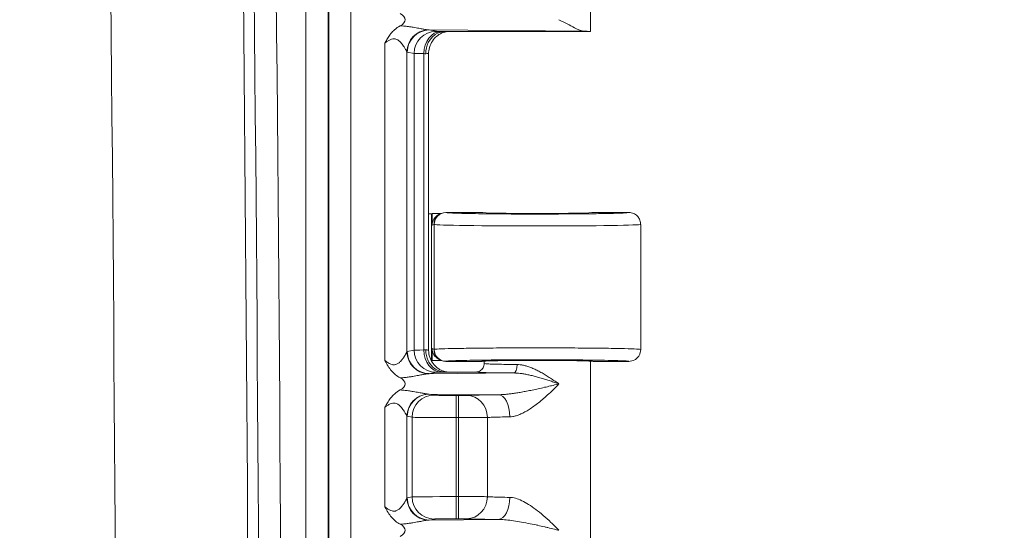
# Model space of a CAD drawing. Header units: inches. Extents: x 0 to 153, y 3 to 96.
# Tile 107 of 132: x 128.27 to 131.17, y 54.11 to 55.61. Entities that reach past the tile are written whole.
import ezdxf

# ---------------------------------------------------------------- set-up
doc = ezdxf.new("R2010")
doc.units = ezdxf.units.IN
doc.header["$LTSCALE"] = 4.5
doc.header["$MEASUREMENT"] = 0
for name, color, linetype, lineweight in [('Dimension (ANSI)', 7, 'Continuous', 9), ('Visible (ANSI)', 7, 'Continuous', 18), ('Visible Narrow (ANSI)', 7, 'Continuous', 5)]:
    doc.layers.add(name, color=color, linetype=linetype, lineweight=lineweight)
doc.styles.add('Note Text (ANSI)', font='arial.ttf')
doc.dimstyles.new('.XXX', dxfattribs={"dimscale": 4.5, "dimtxt": 0.095, "dimasz": 0.125, "dimexe": 0.1875, "dimexo": 0.063, "dimgap": 0.0625, "dimtad": 0, "dimtih": 1, "dimtoh": 1, "dimdec": 3, "dimrnd": 1e-08, "dimzin": 0, "dimdsep": 46, "dimtxsty": 'Note Text (ANSI)', "dimblk": 'Filled-1', "dimcen": 0.09, "dimdle": 0.45, "dimclrd": 256, "dimclre": 256, "dimclrt": 256, "dimadec": 0, "dimazin": 1, "dimtfac": 1.263158, "dimtofl": 0, "dimtmove": 0, "dimatfit": 3, "dimfxl": 1, "dimtolj": 1, "dimtzin": 4, "dimlwd": -1, "dimlwe": -1, "dimarcsym": 0})

# ---------------------------------------------------------------- blocks, each defined once
blk = doc.blocks.new('Filled-1')
at = {"color": 0}
for p, q in [((0, 0), (-1, 0.25)), ((-1, 0.25), (-1, -0.25)), ((-1, 0), (0, 0)), ((-1, -0.25), (0, 0))]:
    blk.add_line(p, q, dxfattribs=at)
at = {"color": 0, "flags": 128}
blk.add_lwpolyline([(-1, -0.25), (0, 0), (-1, 0.25), (-1, -0.25)], dxfattribs=at)
at = {"color": 0}
blk.add_solid([(-1, -0.25), (0, 0), (-1, 0.25), (-1, -0.25)], dxfattribs=at)
blk = doc.blocks.new('*D68')
at = {"layer": 'Defpoints', "color": 0, "transparency": 16777216}
for p in [(128.2716, 63.3379), (128.2716, 41.3129), (133.1091, 41.3129)]:
    blk.add_point(p, dxfattribs=at)
at = {"layer": 'Dimension (ANSI)', "transparency": 16777216}
for p, q in [((128.5551, 63.3379), (133.9529, 63.3379)), ((133.1091, 62.7754), (133.1091, 52.8251)), ((133.1091, 41.8754), (133.1091, 51.8257)), ((128.5551, 41.3129), (133.9529, 41.3129))]:
    blk.add_line(p, q, dxfattribs=at)
at = {"layer": 'Dimension (ANSI)', "transparency": 16777216, "xscale": 0.5625, "yscale": 0.5625, "zscale": 0.5625}
for p, rotation in [((133.1091, 63.3379), 90), ((133.1091, 41.3129), 270)]:
    blk.add_blockref('Filled-1', p, dxfattribs=dict(at, rotation=rotation))
at = {"layer": 'Dimension (ANSI)', "transparency": 16777216, "insert": (132.3842, 52.5438), "char_height": 0.4275, "attachment_point": 1, "style": 'Note Text (ANSI)'}
blk.add_mtext('\\A1;22.03', dxfattribs=at)

msp = doc.modelspace()

# ---------------------------------------------------------------- linework, layer by layer
at = {"layer": 'Visible (ANSI)'}
for p, q in [((129.9504, 55.5754), (129.9504, 56.1075)), ((129.417, 55.5899), (129.417, 55.5899)), ((129.4191, 55.5896), (129.4191, 55.5896)), ((129.4439, 55.5854), (129.4439, 55.5854)), ((129.9504, 55.5754), (129.5223, 55.5754)), ((129.4742, 54.6393), (129.4742, 55.5115)), ((129.4742, 55.0404), (129.4826, 55.0404)), ((129.4847, 55.0414), (129.4826, 55.0404)), ((129.4826, 54.6104), (129.4826, 55.0404)), ((129.4847, 55.0064), (129.4847, 55.0414)), ((129.4847, 55.0414), (129.5117, 55.0414)), ((129.5096, 55.0405), (129.5041, 55.0377)), ((129.5124, 55.0414), (129.5124, 55.0414)), ((129.5252, 55.0441), (129.6304, 55.0441)), ((129.9579, 55.0441), (130.0629, 55.0441)), ((130.0979, 55.0091), (130.0979, 54.6416)), ((129.4847, 54.6094), (129.4847, 54.6444)), ((129.5041, 54.6131), (129.5096, 54.6103)), ((129.417, 54.609), (129.417, 54.609)), ((129.4191, 54.6047), (129.4191, 54.6047)), ((129.481, 54.6104), (129.4826, 54.6104)), ((129.4847, 54.6094), (129.4826, 54.6104)), ((129.5117, 54.6094), (129.4847, 54.6094)), ((129.5125, 54.6094), (129.5124, 54.6094)), ((129.5252, 54.6066), (129.6304, 54.6066)), ((129.6379, 54.6004), (129.6379, 54.6075)), ((129.9504, 54.0754), (129.9504, 54.6075)), ((129.9579, 54.6066), (130.0629, 54.6066)), ((129.417, 54.5609), (129.417, 54.5609)), ((129.4439, 54.5654), (129.4439, 54.5654)), ((129.5223, 54.5754), (129.6129, 54.5754)), ((129.417, 54.5199), (129.417, 54.5199)), ((129.4191, 54.5196), (129.4191, 54.5196)), ((129.4439, 54.5154), (129.4439, 54.5154)), ((129.417, 54.179), (129.417, 54.179)), ((129.4191, 54.1747), (129.4191, 54.1747)), ((129.417, 54.1309), (129.417, 54.1309)), ((129.4439, 54.1354), (129.4439, 54.1354))]:
    msp.add_line(p, q, dxfattribs=at)
for centre, major_axis, ratio, start_param, end_param in [((129.3352, 55.6104), (0.0702, 0), 0.412637, 5.621879, 6.945485), ((129.7941, 55.5754), (0.1562, 0), 0.017455, 6.275185, 6.772124), ((129.5198, 55.0064), (-0.0313, -0.0157), 0.999239, 4.712389, 5.819964), ((129.5252, 55.0091), (0, 0.035), 0.999239, 0, 1.570796), ((129.5198, 55.0064), (-0.0313, -0.0157), 0.999239, 4.572588, 4.572729), ((129.7941, 55.0441), (0.1638, 0), 0.017455, 3.141593, 6.283185), ((129.5198, 54.6444), (-0.0313, 0.0157), 0.999239, 0.463221, 1.570796), ((129.5252, 54.6416), (0, -0.035), 0.999239, 4.712389, 6.283185), ((129.5198, 54.6444), (-0.0313, 0.0157), 0.999239, 1.710457, 1.711606), ((129.7941, 54.6066), (0.1638, 0), 0.017455, 0, 3.141593), ((129.3352, 54.5404), (0.0702, 0), 0.412637, 5.621879, 6.945485), ((129.3352, 54.1104), (0.0702, 0), 0.412637, 5.621879, 6.945485)]:
    msp.add_ellipse(centre, major_axis=major_axis, ratio=ratio, start_param=start_param, end_param=end_param, dxfattribs=at)
for points, knots in [([(129.8576, 55.6104), (129.8733, 55.6025), (129.8905, 55.5931), (129.9138, 55.5816), (129.9247, 55.5769), (129.9321, 55.5767)], [0.0000001, 0.0000001, 0.0000001, 0.0000001, 0.1445086, 0.1445086, 0.2629399, 0.2629399, 0.2629399, 0.2629399]), ([(129.3458, 55.5418), (129.3461, 55.5424), (129.3464, 55.543), (129.3467, 55.5435), (129.3488, 55.5475), (129.351, 55.5514), (129.3532, 55.5552), (129.3557, 55.5593), (129.3583, 55.5633), (129.3613, 55.5673), (129.3619, 55.5681), (129.3626, 55.569), (129.3633, 55.5698), (129.3663, 55.5736), (129.3697, 55.5773), (129.3735, 55.5807), (129.3785, 55.5852), (129.3842, 55.5892), (129.3906, 55.5926)], [0, 0, 0, 0, 0.0298744, 0.0298744, 0.0298744, 0.2316894, 0.2316894, 0.2316894, 0.4514821, 0.4514821, 0.4514821, 0.5, 0.5, 0.5, 0.7152339, 0.7152339, 0.7152339, 1, 1, 1, 1]), ([(129.4658, 55.5104), (129.4657, 55.5218), (129.4684, 55.5332), (129.4734, 55.543), (129.4783, 55.5527), (129.4854, 55.5609), (129.4939, 55.5666), (129.5025, 55.5723), (129.5126, 55.5754), (129.5223, 55.5754)], [0, 0, 0, 0, 0.3333333, 0.3333333, 0.3333333, 0.6666667, 0.6666667, 0.6666667, 0.9999971, 0.9999971, 0.9999971, 0.9999971]), ([(129.5279, 55.5754), (129.5269, 55.5752), (129.5257, 55.575), (129.523, 55.5744), (129.5216, 55.574), (129.5183, 55.573), (129.5163, 55.5723), (129.511, 55.5701), (129.5078, 55.5685), (129.4999, 55.5635), (129.4955, 55.5599), (129.487, 55.5508), (129.4832, 55.545), (129.4774, 55.5327), (129.4755, 55.5259), (129.4744, 55.5165), (129.4742, 55.514), (129.4742, 55.5115)], [0.1321664, 0.1321664, 0.1321664, 0.1321664, 0.1456204, 0.1456204, 0.1576999, 0.1576999, 0.1745215, 0.1745215, 0.2023357, 0.2023357, 0.2457092, 0.2457092, 0.2971239, 0.2971239, 0.3496632, 0.3496632, 0.3688285, 0.3688285, 0.3688285, 0.3688285]), ([(130.0629, 55.0441), (130.0654, 55.0441), (130.0679, 55.0439), (130.0726, 55.0428), (130.0749, 55.0421), (130.081, 55.0394), (130.0846, 55.0369), (130.0903, 55.0312), (130.0925, 55.0281), (130.0966, 55.02), (130.0974, 55.0156), (130.0978, 55.0114), (130.0979, 55.0102), (130.0979, 55.0091)], [-0.08332371, -0.08332371, -0.08332371, -0.08332371, -0.07190987, -0.07190987, -0.06103151, -0.06103151, -0.04145418, -0.04145418, -0.02414848, -0.02414848, 0, 0, 0.00766329, 0.00766329, 0.00766329, 0.00766329]), ([(130.0629, 54.6066), (130.069, 54.6066), (130.0751, 54.6083), (130.0804, 54.6113), (130.083, 54.6129), (130.0855, 54.6148), (130.0876, 54.6169), (130.0897, 54.619), (130.0917, 54.6215), (130.0932, 54.6241), (130.0962, 54.6294), (130.0979, 54.6355), (130.0979, 54.6416)], [0, 0, 0, 0, 0.333333, 0.333333, 0.333333, 0.49993, 0.49993, 0.49993, 0.666667, 0.666667, 0.666667, 1, 1, 1, 1]), ([(129.4658, 54.6404), (129.4657, 54.6291), (129.4684, 54.6178), (129.4733, 54.608), (129.4782, 54.5981), (129.4856, 54.5897), (129.4941, 54.5841), (129.5026, 54.5784), (129.5122, 54.5754), (129.5223, 54.5754)], [0, 0, 0, 0, 0.3333333, 0.3333333, 0.3333333, 0.6666667, 0.6666667, 0.6666667, 0.9999986, 0.9999986, 0.9999986, 0.9999986]), ([(129.4742, 54.6393), (129.4742, 54.6323), (129.4754, 54.6252), (129.4799, 54.612), (129.4832, 54.6057), (129.4914, 54.5947), (129.4965, 54.5898), (129.5049, 54.584), (129.5078, 54.5823), (129.5136, 54.5795), (129.5164, 54.5784), (129.5211, 54.5769), (129.5229, 54.5764), (129.5254, 54.5758), (129.5263, 54.5757), (129.5273, 54.5755), (129.5276, 54.5754), (129.5279, 54.5754)], [0, 0, 0, 0, 0.0535059, 0.0535059, 0.1061073, 0.1061073, 0.1586915, 0.1586915, 0.1843305, 0.1843305, 0.208002, 0.208002, 0.2241524, 0.2241524, 0.2327127, 0.2327127, 0.2367245, 0.2367245, 0.2367245, 0.2367245]), ([(129.3905, 54.5582), (129.381, 54.5633), (129.3725, 54.5701), (129.3652, 54.5787), (129.3579, 54.5872), (129.3518, 54.5975), (129.3458, 54.609)], [0, 0, 0, 0, 0.5, 0.5, 0.5, 1, 1, 1, 1]), ([(129.6129, 54.5754), (129.6172, 54.5754), (129.6216, 54.5766), (129.6254, 54.5787), (129.6292, 54.5809), (129.6324, 54.5842), (129.6345, 54.5879), (129.6367, 54.5917), (129.6379, 54.596), (129.6379, 54.6004)], [0.0000006, 0.0000006, 0.0000006, 0.0000006, 0.3333333, 0.3333333, 0.3333333, 0.6666667, 0.6666667, 0.6666667, 0.9994469, 0.9994469, 0.9994469, 0.9994469]), ([(129.3458, 54.4718), (129.3461, 54.4724), (129.3464, 54.473), (129.3467, 54.4735), (129.3488, 54.4775), (129.3509, 54.4813), (129.3532, 54.4852), (129.3557, 54.4893), (129.3583, 54.4933), (129.3613, 54.4973), (129.3619, 54.4981), (129.3626, 54.4989), (129.3632, 54.4997), (129.3663, 54.5035), (129.3697, 54.5072), (129.3735, 54.5107), (129.3785, 54.5152), (129.3842, 54.5192), (129.3906, 54.5226)], [0, 0, 0, 0, 0.0300737, 0.0300737, 0.0300737, 0.2329327, 0.2329327, 0.2329327, 0.4532198, 0.4532198, 0.4532198, 0.5, 0.5, 0.5, 0.7165719, 0.7165719, 0.7165719, 1, 1, 1, 1]), ([(129.3905, 54.1282), (129.381, 54.1333), (129.3725, 54.1401), (129.3652, 54.1487), (129.3579, 54.1572), (129.3518, 54.1675), (129.3458, 54.179)], [0, 0, 0, 0, 0.5, 0.5, 0.5, 1, 1, 1, 1])]:
    msp.add_open_spline(points, degree=3, knots=knots, dxfattribs=at)
msp.add_open_spline([(129.4742, 54.6393), (129.4742, 54.6393), (129.4742, 54.6393), (129.4742, 54.6393)], degree=3, dxfattribs=at)
at = {"layer": 'Visible Narrow (ANSI)'}
for p, q in [((129.1804, 42.3646), (129.1804, 62.2862)), ((129.2454, 42.3646), (129.2454, 62.2862)), ((129.1134, 62.2844), (129.1134, 42.3664)), ((129.1784, 62.2844), (129.1784, 42.3664)), ((129.9321, 55.5767), (129.4761, 55.5803)), ((129.4761, 55.5803), (129.4962, 55.5763)), ((129.3458, 55.5418), (129.3458, 54.609)), ((129.4106, 55.5158), (129.4106, 54.635)), ((129.4114, 55.5153), (129.4315, 55.5113)), ((129.4315, 55.5113), (129.4315, 54.6395)), ((129.4598, 55.5107), (129.4598, 54.6401)), ((129.5255, 55.044), (129.5252, 55.0441)), ((129.4902, 55.0091), (129.4847, 55.0064)), ((129.4906, 55.009), (129.4902, 55.0091)), ((129.4906, 55.009), (129.4906, 54.6418)), ((129.4847, 54.6444), (129.4902, 54.6416)), ((129.4902, 54.6416), (129.4906, 54.6418)), ((129.4114, 54.6355), (129.4315, 54.6395)), ((129.5252, 54.6066), (129.5255, 54.6068)), ((129.4761, 54.5705), (129.4962, 54.5745)), ((129.4761, 54.5705), (129.7251, 54.5725)), ((129.6792, 54.5087), (129.4761, 54.5103)), ((129.4761, 54.5103), (129.4904, 54.5075)), ((129.5551, 54.5064), (129.5626, 54.5064)), ((129.5551, 54.4414), (129.5551, 54.5064)), ((129.5626, 54.4414), (129.5626, 54.5064)), ((129.3458, 54.4718), (129.3458, 54.179)), ((129.4106, 54.4458), (129.4106, 54.205)), ((129.4114, 54.4453), (129.4256, 54.4425)), ((129.4256, 54.4425), (129.4256, 54.2083)), ((129.5551, 54.4414), (129.5626, 54.4414)), ((129.5551, 54.4414), (129.5551, 54.2094)), ((129.5626, 54.4414), (129.5626, 54.2094)), ((129.4114, 54.2055), (129.4256, 54.2083)), ((129.5551, 54.2094), (129.5626, 54.2094)), ((129.5551, 54.1444), (129.5551, 54.2094)), ((129.5626, 54.1444), (129.5626, 54.2094)), ((129.4761, 54.1405), (129.4904, 54.1433)), ((129.4761, 54.1405), (129.6792, 54.1421)), ((129.5551, 54.1444), (129.5626, 54.1444))]:
    msp.add_line(p, q, dxfattribs=at)
for radius in [319.9569, 320.3469, 320.3784, 320.4434]:
    msp.add_arc((-191.3998, 52.3254), radius, 358.624571, 1.375429, dxfattribs=at)
for centre, major_axis, ratio, start_param, end_param in [((129.4753, 55.5158), (0.0468, 0.0451), 0.992154, 0.841753, 2.370204), ((129.4761, 55.5153), (0.0127, 0.0637), 0.996044, 0.197689, 1.766964), ((129.4962, 55.5113), (0.0127, 0.0637), 0.996044, 0.197683, 1.766962), ((129.5104, 55.5107), (0.0014, 0.065), 0.777979, 0.027761, 1.587613), ((129.4774, 55.6335), (-0.0012, -0.0532), 0.908679, 6.219099, 6.281748), ((129.4115, 55.6404), (0, -0.1251), 0.08715, 6.193125, 6.265792), ((129.561, 55.5114), (-0.13, 0), 0.008725, 0.087251, 0.679208), ((129.4093, 55.5093), (0.065, 0), 0.034653, 0.516502, 0.67905), ((129.5255, 55.009), (0.0156, 0.0313), 0.999239, 0.46383, 2.034018), ((129.7941, 55.0091), (-0.3038, 0), 0.015443, 0.034907, 3.141582), ((129.5256, 54.6418), (0.0156, -0.0313), 0.999239, 4.249159, 5.818936), ((129.4753, 54.635), (-0.0468, 0.0451), 0.992154, 0.771406, 2.29985), ((129.4761, 54.6355), (0.0127, -0.0637), 0.996044, 4.516222, 6.085497), ((129.561, 54.6394), (-0.13, 0), 0.008726, 5.603966, 6.195927), ((129.4962, 54.6395), (0.0127, -0.0637), 0.996044, 4.516222, 6.085496), ((129.4092, 54.6415), (0.065, 0), 0.034699, 5.604167, 5.766675), ((129.5104, 54.6401), (0.0014, -0.065), 0.777979, 4.695572, 6.255426), ((129.7251, 54.5974), (-0.0002, -0.025), 0.380981, 0.018873, 1.573531), ((129.4753, 54.4458), (0.0468, 0.0451), 0.992154, 0.841753, 2.370204), ((129.4761, 54.4453), (0.0127, 0.0637), 0.996044, 0.197689, 1.766964), ((129.4904, 54.4425), (0.0127, 0.0637), 0.996044, 0.19769, 1.766964), ((129.4774, 54.5635), (-0.0012, -0.0532), 0.90868, 6.219099, 6.281748), ((129.5626, 54.5069), (0.025, 0), 0.017456, 4.712414, 5.936139), ((129.5861, 54.4417), (-0.0031, 0.0649), 0.940262, 4.66704, 6.23191), ((129.6792, 54.4437), (-0.0007, 0.065), 0.519437, 4.706878, 6.262761), ((129.4115, 54.5704), (0, -0.1251), 0.08715, 6.193125, 6.265792), ((129.5626, 54.4419), (0.09, 0), 0.004848, 4.712392, 5.93618), ((129.5551, 54.2082), (-0.13, 0), 0.008727, 4.712402, 6.195919), ((129.4904, 54.2083), (0.0127, -0.0637), 0.996044, 4.516222, 6.085496), ((129.5861, 54.2091), (-0.0031, -0.0649), 0.940262, 0.051282, 1.616122), ((129.6792, 54.2071), (-0.0007, -0.065), 0.519512, 0.020338, 1.576249), ((129.4753, 54.205), (-0.0468, 0.0451), 0.992154, 0.771406, 2.29985), ((129.4761, 54.2055), (0.0127, -0.0637), 0.996044, 4.516222, 6.085497)]:
    msp.add_ellipse(centre, major_axis=major_axis, ratio=ratio, start_param=start_param, end_param=end_param, dxfattribs=at)
for points, knots in [([(129.3906, 55.5926), (129.3956, 55.5923), (129.4003, 55.5919), (129.4049, 55.5914), (129.4094, 55.5909), (129.4137, 55.5904), (129.4176, 55.5898), (129.4216, 55.5893), (129.4252, 55.5887), (129.4285, 55.5881), (129.4318, 55.5876), (129.4348, 55.5871), (129.4376, 55.5866), (129.4404, 55.5861), (129.443, 55.5856), (129.4455, 55.5851), (129.4479, 55.5847), (129.4501, 55.5843), (129.4522, 55.5839), (129.4542, 55.5835), (129.4561, 55.5831), (129.4579, 55.5828), (129.4597, 55.5825), (129.4613, 55.5822), (129.4627, 55.582), (129.4642, 55.5817), (129.4656, 55.5815), (129.4668, 55.5813), (129.4681, 55.5811), (129.4692, 55.5809), (129.4702, 55.5808), (129.4713, 55.5807), (129.4722, 55.5806), (129.4731, 55.5805)], [0.0000007, 0.0000007, 0.0000007, 0.0000007, 0.0909091, 0.0909091, 0.0909091, 0.1818182, 0.1818182, 0.1818182, 0.2727273, 0.2727273, 0.2727273, 0.3636364, 0.3636364, 0.3636364, 0.4545455, 0.4545455, 0.4545455, 0.5454545, 0.5454545, 0.5454545, 0.6363636, 0.6363636, 0.6363636, 0.7272727, 0.7272727, 0.7272727, 0.8181818, 0.8181818, 0.8181818, 0.9090909, 0.9090909, 0.9090909, 1, 1, 1, 1]), ([(129.4962, 55.5763), (129.4968, 55.5762), (129.4982, 55.5761), (129.5003, 55.576), (129.5004, 55.576), (129.5006, 55.576), (129.5007, 55.576), (129.503, 55.5759), (129.5062, 55.5758), (129.5104, 55.5757)], [0, 0, 0, 0, 0.4747361, 0.4747361, 0.4747361, 0.5, 0.5, 0.5, 1, 1, 1, 1]), ([(129.3458, 55.5418), (129.3484, 55.5437), (129.3509, 55.5455), (129.3534, 55.5472), (129.3559, 55.5488), (129.3585, 55.5503), (129.361, 55.5515), (129.3635, 55.5526), (129.366, 55.5535), (129.3686, 55.5539), (129.3711, 55.5543), (129.3737, 55.5543), (129.3762, 55.5538), (129.3786, 55.5533), (129.3811, 55.5522), (129.3833, 55.5509), (129.3856, 55.5495), (129.3877, 55.5479), (129.3896, 55.5461), (129.3915, 55.5443), (129.3932, 55.5425), (129.3947, 55.5407), (129.3962, 55.5389), (129.3976, 55.5372), (129.3988, 55.5355), (129.4, 55.5339), (129.4011, 55.5323), (129.402, 55.5308), (129.403, 55.5294), (129.4038, 55.528), (129.4046, 55.5267), (129.4054, 55.5255), (129.406, 55.5243), (129.4066, 55.5233), (129.4072, 55.5222), (129.4077, 55.5213), (129.4082, 55.5205), (129.4086, 55.5197), (129.409, 55.519), (129.4093, 55.5183), (129.4096, 55.5177), (129.4099, 55.5172), (129.4101, 55.5168), (129.4103, 55.5164), (129.4105, 55.516), (129.4106, 55.5158)], [0, 0, 0, 0, 0.0666667, 0.0666667, 0.0666667, 0.1333333, 0.1333333, 0.1333333, 0.2, 0.2, 0.2, 0.2666667, 0.2666667, 0.2666667, 0.3333333, 0.3333333, 0.3333333, 0.4, 0.4, 0.4, 0.4666667, 0.4666667, 0.4666667, 0.5333333, 0.5333333, 0.5333333, 0.6, 0.6, 0.6, 0.6666667, 0.6666667, 0.6666667, 0.7333333, 0.7333333, 0.7333333, 0.8, 0.8, 0.8, 0.8666667, 0.8666667, 0.8666667, 0.9333333, 0.9333333, 0.9333333, 1, 1, 1, 1]), ([(129.4658, 55.5104), (129.4686, 55.5106), (129.4728, 55.5109), (129.4742, 55.5113), (129.4742, 55.5115)], [0, 0, 0, 0, 0.5, 0.9673103, 0.9673103, 0.9673103, 0.9673103]), ([(130.0629, 55.0441), (130.0629, 55.0438), (130.0609, 55.0435), (130.0568, 55.0431), (130.0553, 55.043), (130.0535, 55.0429), (130.0515, 55.0428), (130.045, 55.0424), (130.0359, 55.042), (130.0243, 55.0417), (130.0222, 55.0416), (130.0201, 55.0416), (130.0179, 55.0415), (130.0038, 55.0412), (129.9866, 55.0408), (129.967, 55.0405), (129.9664, 55.0405), (129.9657, 55.0405), (129.9651, 55.0405), (129.9447, 55.0402), (129.9219, 55.04), (129.8975, 55.0398), (129.8954, 55.0398), (129.8932, 55.0398), (129.8911, 55.0398), (129.8686, 55.0396), (129.845, 55.0395), (129.8211, 55.0395), (129.8156, 55.0395), (129.8102, 55.0394), (129.8047, 55.0394), (129.7838, 55.0394), (129.7628, 55.0395), (129.7423, 55.0395), (129.7339, 55.0396), (129.7255, 55.0396), (129.7173, 55.0396), (129.7002, 55.0397), (129.6836, 55.0398), (129.6678, 55.04), (129.6574, 55.0401), (129.6474, 55.0402), (129.6379, 55.0403), (129.626, 55.0405), (129.6149, 55.0406), (129.6047, 55.0408), (129.5943, 55.041), (129.5849, 55.0412), (129.5766, 55.0414), (129.5703, 55.0415), (129.5645, 55.0417), (129.5595, 55.0418), (129.5515, 55.0421), (129.5452, 55.0423), (129.5403, 55.0426), (129.538, 55.0427), (129.536, 55.0428), (129.5342, 55.0429), (129.5299, 55.0432), (129.5274, 55.0435), (129.5262, 55.0438), (129.5259, 55.0438), (129.5257, 55.0439), (129.5255, 55.044)], [0, 0, 0, 0, 0.0661777, 0.0661777, 0.0661777, 0.0909091, 0.0909091, 0.0909091, 0.1681587, 0.1681587, 0.1681587, 0.1818182, 0.1818182, 0.1818182, 0.269862, 0.269862, 0.269862, 0.2727273, 0.2727273, 0.2727273, 0.3636364, 0.3636364, 0.3636364, 0.3715853, 0.3715853, 0.3715853, 0.4545455, 0.4545455, 0.4545455, 0.4733454, 0.4733454, 0.4733454, 0.5454545, 0.5454545, 0.5454545, 0.5749069, 0.5749069, 0.5749069, 0.6363636, 0.6363636, 0.6363636, 0.6767631, 0.6767631, 0.6767631, 0.7272727, 0.7272727, 0.7272727, 0.778755, 0.778755, 0.778755, 0.8181818, 0.8181818, 0.8181818, 0.88, 0.88, 0.88, 0.9090909, 0.9090909, 0.9090909, 0.98157, 0.98157, 0.98157, 1, 1, 1, 1]), ([(129.3458, 54.609), (129.3463, 54.6086), (129.3468, 54.6082), (129.3473, 54.6079), (129.3506, 54.6055), (129.3536, 54.6033), (129.3567, 54.6015), (129.3576, 54.601), (129.3585, 54.6005), (129.3594, 54.6001), (129.3621, 54.5987), (129.3647, 54.5977), (129.3672, 54.5972), (129.3684, 54.5969), (129.3696, 54.5967), (129.3708, 54.5966), (129.3728, 54.5965), (129.3746, 54.5966), (129.3764, 54.597), (129.3777, 54.5973), (129.3789, 54.5977), (129.3801, 54.5982), (129.3814, 54.5988), (129.3826, 54.5995), (129.3838, 54.6002), (129.3851, 54.601), (129.3863, 54.6019), (129.3874, 54.6028), (129.3882, 54.6034), (129.389, 54.6041), (129.3897, 54.6048), (129.391, 54.606), (129.3921, 54.6071), (129.3932, 54.6083), (129.3937, 54.6088), (129.3941, 54.6094), (129.3946, 54.6099), (129.3957, 54.6112), (129.3968, 54.6126), (129.3978, 54.6139), (129.398, 54.6142), (129.3982, 54.6145), (129.3985, 54.6148), (129.3996, 54.6163), (129.4005, 54.6177), (129.4014, 54.619), (129.4015, 54.6192), (129.4016, 54.6193), (129.4017, 54.6194), (129.4026, 54.6209), (129.4035, 54.6222), (129.4043, 54.6235), (129.405, 54.6248), (129.4057, 54.6259), (129.4064, 54.627), (129.4064, 54.6272), (129.4065, 54.6273), (129.4066, 54.6274), (129.4071, 54.6284), (129.4076, 54.6292), (129.408, 54.63), (129.4081, 54.6302), (129.4082, 54.6304), (129.4083, 54.6306), (129.4087, 54.6312), (129.4089, 54.6318), (129.4092, 54.6323), (129.4093, 54.6325), (129.4094, 54.6327), (129.4095, 54.6329), (129.4097, 54.6333), (129.4099, 54.6336), (129.4101, 54.6339), (129.4102, 54.6341), (129.4103, 54.6343), (129.4103, 54.6345), (129.4104, 54.6347), (129.4105, 54.6348), (129.4106, 54.635)], [0, 0, 0, 0, 0.009557, 0.009557, 0.009557, 0.0714286, 0.0714286, 0.0714286, 0.0895597, 0.0895597, 0.0895597, 0.1428571, 0.1428571, 0.1428571, 0.1687848, 0.1687848, 0.1687848, 0.2142857, 0.2142857, 0.2142857, 0.2482034, 0.2482034, 0.2482034, 0.2857143, 0.2857143, 0.2857143, 0.3274285, 0.3274285, 0.3274285, 0.3571429, 0.3571429, 0.3571429, 0.4066429, 0.4066429, 0.4066429, 0.4285714, 0.4285714, 0.4285714, 0.4859161, 0.4859161, 0.4859161, 0.5, 0.5, 0.5, 0.5651615, 0.5651615, 0.5651615, 0.5714286, 0.5714286, 0.5714286, 0.6428571, 0.6428571, 0.6428571, 0.7142857, 0.7142857, 0.7142857, 0.72364, 0.72364, 0.72364, 0.7857143, 0.7857143, 0.7857143, 0.8029065, 0.8029065, 0.8029065, 0.8571429, 0.8571429, 0.8571429, 0.8821476, 0.8821476, 0.8821476, 0.9285714, 0.9285714, 0.9285714, 0.9614561, 0.9614561, 0.9614561, 1, 1, 1, 1]), ([(129.4106, 54.635), (129.4107, 54.6351), (129.411, 54.6353), (129.4112, 54.6354), (129.4114, 54.6355)], [0.0000001, 0.0000001, 0.0000001, 0.0000001, 0.5, 1, 1, 1, 1]), ([(129.4658, 54.6404), (129.4686, 54.6402), (129.4728, 54.6399), (129.4742, 54.6395), (129.4742, 54.6393)], [0, 0, 0, 0, 0.5, 0.9670537, 0.9670537, 0.9670537, 0.9670537]), ([(129.5255, 54.6068), (129.5259, 54.607), (129.527, 54.6072), (129.5288, 54.6074), (129.5311, 54.6076), (129.5343, 54.6079), (129.5387, 54.6081), (129.543, 54.6083), (129.5484, 54.6086), (129.5547, 54.6088), (129.5599, 54.609), (129.5658, 54.6091), (129.5722, 54.6093), (129.5815, 54.6095), (129.5919, 54.6098), (129.6035, 54.61), (129.6098, 54.6101), (129.6164, 54.6102), (129.6234, 54.6103), (129.6379, 54.6105), (129.6537, 54.6107), (129.6704, 54.6108), (129.6762, 54.6109), (129.6821, 54.6109), (129.688, 54.611), (129.7076, 54.6111), (129.7282, 54.6112), (129.7492, 54.6113), (129.7531, 54.6113), (129.7571, 54.6113), (129.7611, 54.6113), (129.7847, 54.6114), (129.8087, 54.6114), (129.8322, 54.6113), (129.8338, 54.6113), (129.8353, 54.6113), (129.8368, 54.6113), (129.8618, 54.6112), (129.8863, 54.6111), (129.9092, 54.6109), (129.91, 54.6109), (129.9108, 54.6109), (129.9116, 54.6109), (129.9336, 54.6107), (129.9541, 54.6104), (129.9723, 54.6102), (129.9749, 54.6101), (129.9774, 54.6101), (129.9798, 54.61), (129.9957, 54.6098), (130.0097, 54.6095), (130.0214, 54.6092), (130.0245, 54.6091), (130.0275, 54.609), (130.0303, 54.6089), (130.0396, 54.6086), (130.047, 54.6083), (130.0524, 54.6079), (130.0547, 54.6078), (130.0566, 54.6077), (130.0582, 54.6075), (130.0613, 54.6072), (130.0629, 54.6069), (130.0629, 54.6066)], [0, 0, 0, 0, 0.0404823, 0.0404823, 0.0404823, 0.0909091, 0.0909091, 0.0909091, 0.1408952, 0.1408952, 0.1408952, 0.1818182, 0.1818182, 0.1818182, 0.2405294, 0.2405294, 0.2405294, 0.2727273, 0.2727273, 0.2727273, 0.3402922, 0.3402922, 0.3402922, 0.3636364, 0.3636364, 0.3636364, 0.4400719, 0.4400719, 0.4400719, 0.4545455, 0.4545455, 0.4545455, 0.5398613, 0.5398613, 0.5398613, 0.5454545, 0.5454545, 0.5454545, 0.6363636, 0.6363636, 0.6363636, 0.6396598, 0.6396598, 0.6396598, 0.7272727, 0.7272727, 0.7272727, 0.739467, 0.739467, 0.739467, 0.8181818, 0.8181818, 0.8181818, 0.8392196, 0.8392196, 0.8392196, 0.9090909, 0.9090909, 0.9090909, 0.9393164, 0.9393164, 0.9393164, 1, 1, 1, 1]), ([(129.6379, 54.6004), (129.6379, 54.6001), (129.6393, 54.5999), (129.6422, 54.5996), (129.6451, 54.5994), (129.6495, 54.5992), (129.6551, 54.5989), (129.6607, 54.5987), (129.6675, 54.5985), (129.6755, 54.5983), (129.6835, 54.5981), (129.6925, 54.598), (129.7025, 54.5978), (129.7124, 54.5977), (129.7232, 54.5975), (129.7346, 54.5974)], [0, 0, 0, 0, 0.2, 0.2, 0.2, 0.4, 0.4, 0.4, 0.6, 0.6, 0.6, 0.8, 0.8, 0.8, 1, 1, 1, 1]), ([(129.7346, 54.5974), (129.7374, 54.5974), (129.7404, 54.5972), (129.7435, 54.5968), (129.7466, 54.5965), (129.7497, 54.5959), (129.7531, 54.5952), (129.7564, 54.5944), (129.7598, 54.5935), (129.7634, 54.5924), (129.767, 54.5913), (129.7707, 54.59), (129.7746, 54.5885), (129.7784, 54.587), (129.7824, 54.5853), (129.7864, 54.5835), (129.7904, 54.5817), (129.7944, 54.5797), (129.7985, 54.5775), (129.8026, 54.5754), (129.8068, 54.5731), (129.8109, 54.5708), (129.815, 54.5684), (129.8191, 54.566), (129.8232, 54.5635), (129.8272, 54.561), (129.8313, 54.5584), (129.8352, 54.5558), (129.8391, 54.5532), (129.843, 54.5506), (129.8467, 54.548), (129.8505, 54.5455), (129.8541, 54.5429), (129.8576, 54.5404)], [0.0000002, 0.0000002, 0.0000002, 0.0000002, 0.0909091, 0.0909091, 0.0909091, 0.1818182, 0.1818182, 0.1818182, 0.2727273, 0.2727273, 0.2727273, 0.3636364, 0.3636364, 0.3636364, 0.4545455, 0.4545455, 0.4545455, 0.5454545, 0.5454545, 0.5454545, 0.6363636, 0.6363636, 0.6363636, 0.7272727, 0.7272727, 0.7272727, 0.8181818, 0.8181818, 0.8181818, 0.9090909, 0.9090909, 0.9090909, 1, 1, 1, 1]), ([(129.3905, 54.5582), (129.3957, 54.5585), (129.4054, 54.5593), (129.4174, 54.5609), (129.4278, 54.5625), (129.4367, 54.564), (129.4445, 54.5655), (129.4512, 54.5667), (129.4571, 54.5678), (129.4622, 54.5687), (129.4665, 54.5695), (129.4702, 54.57), (129.4722, 54.5702), (129.4731, 54.5703)], [0, 0, 0, 0, 0.0909091, 0.1818182, 0.2727273, 0.3636364, 0.4545455, 0.5454545, 0.6363636, 0.7272727, 0.8181818, 0.9090909, 0.999999, 0.999999, 0.999999, 0.999999]), ([(129.4962, 54.5745), (129.4964, 54.5745), (129.4967, 54.5746), (129.4972, 54.5746), (129.4977, 54.5747), (129.4983, 54.5747), (129.499, 54.5747), (129.4997, 54.5748), (129.5006, 54.5748), (129.5017, 54.5749), (129.5028, 54.5749), (129.504, 54.5749), (129.5055, 54.575), (129.5069, 54.575), (129.5085, 54.5751), (129.5104, 54.5751)], [0, 0, 0, 0, 0.2, 0.2, 0.2, 0.4, 0.4, 0.4, 0.6, 0.6, 0.6, 0.8, 0.8, 0.8, 1, 1, 1, 1]), ([(129.6129, 54.5754), (129.6128, 54.5751), (129.6161, 54.5746), (129.6311, 54.5739), (129.655, 54.5733), (129.6866, 54.5728), (129.7115, 54.5725), (129.7251, 54.5725)], [0, 0, 0, 0, 0.2, 0.4, 0.6, 0.8, 1, 1, 1, 1]), ([(129.7251, 54.5725), (129.7279, 54.5724), (129.7309, 54.5723), (129.734, 54.5721), (129.7371, 54.5719), (129.7403, 54.5716), (129.7437, 54.5712), (129.7471, 54.5708), (129.7506, 54.5703), (129.7544, 54.5697), (129.7581, 54.5691), (129.762, 54.5683), (129.766, 54.5675), (129.77, 54.5667), (129.7742, 54.5658), (129.7785, 54.5647), (129.7827, 54.5637), (129.7871, 54.5626), (129.7915, 54.5614), (129.796, 54.5602), (129.8005, 54.5589), (129.805, 54.5576), (129.8095, 54.5563), (129.814, 54.5549), (129.8185, 54.5535), (129.8231, 54.5521), (129.8276, 54.5506), (129.832, 54.5491), (129.8364, 54.5477), (129.8408, 54.5462), (129.8451, 54.5447), (129.8493, 54.5433), (129.8535, 54.5418), (129.8576, 54.5404)], [0, 0, 0, 0, 0.0909091, 0.0909091, 0.0909091, 0.1818182, 0.1818182, 0.1818182, 0.2727273, 0.2727273, 0.2727273, 0.3636364, 0.3636364, 0.3636364, 0.4545455, 0.4545455, 0.4545455, 0.5454545, 0.5454545, 0.5454545, 0.6363636, 0.6363636, 0.6363636, 0.7272727, 0.7272727, 0.7272727, 0.8181818, 0.8181818, 0.8181818, 0.9090909, 0.9090909, 0.9090909, 1, 1, 1, 1]), ([(129.6792, 54.5087), (129.6818, 54.5087), (129.6847, 54.5088), (129.6878, 54.5089), (129.6908, 54.509), (129.6941, 54.5092), (129.6975, 54.5095), (129.701, 54.5098), (129.7046, 54.5101), (129.7084, 54.5105), (129.7122, 54.511), (129.7162, 54.5115), (129.7204, 54.512), (129.7245, 54.5126), (129.7288, 54.5132), (129.7333, 54.5139), (129.7378, 54.5146), (129.7425, 54.5154), (129.7474, 54.5163), (129.7523, 54.5172), (129.7573, 54.5181), (129.7626, 54.5191), (129.7679, 54.5201), (129.7733, 54.5212), (129.779, 54.5224), (129.7846, 54.5235), (129.7905, 54.5248), (129.7965, 54.5261), (129.8026, 54.5274), (129.8089, 54.5289), (129.8154, 54.5304), (129.821, 54.5316), (129.8267, 54.533), (129.8326, 54.5344), (129.8336, 54.5346), (129.8347, 54.5349), (129.8357, 54.5351), (129.8416, 54.5365), (129.8477, 54.538), (129.854, 54.5395), (129.8552, 54.5398), (129.8564, 54.5401), (129.8576, 54.5404)], [0, 0, 0, 0, 0.0833333, 0.0833333, 0.0833333, 0.1666667, 0.1666667, 0.1666667, 0.25, 0.25, 0.25, 0.3333333, 0.3333333, 0.3333333, 0.4166667, 0.4166667, 0.4166667, 0.5, 0.5, 0.5, 0.5833333, 0.5833333, 0.5833333, 0.6666667, 0.6666667, 0.6666667, 0.75, 0.75, 0.75, 0.8333333, 0.8333333, 0.8333333, 0.9042879, 0.9042879, 0.9042879, 0.9166667, 0.9166667, 0.9166667, 0.9867894, 0.9867894, 0.9867894, 1, 1, 1, 1]), ([(129.713, 54.4437), (129.7158, 54.4437), (129.7187, 54.444), (129.7219, 54.4445), (129.7251, 54.4451), (129.7284, 54.4459), (129.7319, 54.4469), (129.7354, 54.448), (129.739, 54.4493), (129.7428, 54.4509), (129.7465, 54.4524), (129.7504, 54.4543), (129.7544, 54.4564), (129.7585, 54.4585), (129.7626, 54.4608), (129.7669, 54.4635), (129.7711, 54.4661), (129.7755, 54.469), (129.7801, 54.4722), (129.7846, 54.4753), (129.7893, 54.4788), (129.7941, 54.4825), (129.7988, 54.4862), (129.8037, 54.4901), (129.8088, 54.4944), (129.8138, 54.4986), (129.8189, 54.5031), (129.8242, 54.508), (129.8295, 54.5128), (129.8349, 54.5179), (129.8405, 54.5233), (129.8461, 54.5287), (129.8518, 54.5344), (129.8576, 54.5404)], [0.0000001, 0.0000001, 0.0000001, 0.0000001, 0.0909091, 0.0909091, 0.0909091, 0.1818182, 0.1818182, 0.1818182, 0.2727273, 0.2727273, 0.2727273, 0.3636364, 0.3636364, 0.3636364, 0.4545455, 0.4545455, 0.4545455, 0.5454545, 0.5454545, 0.5454545, 0.6363636, 0.6363636, 0.6363636, 0.7272727, 0.7272727, 0.7272727, 0.8181818, 0.8181818, 0.8181818, 0.9090909, 0.9090909, 0.9090909, 1, 1, 1, 1]), ([(129.3906, 54.5226), (129.3956, 54.5223), (129.4003, 54.5219), (129.4049, 54.5214), (129.4094, 54.5209), (129.4137, 54.5204), (129.4176, 54.5198), (129.4216, 54.5193), (129.4252, 54.5187), (129.4285, 54.5181), (129.4318, 54.5176), (129.4348, 54.5171), (129.4376, 54.5166), (129.4404, 54.5161), (129.443, 54.5156), (129.4455, 54.5151), (129.4479, 54.5147), (129.4501, 54.5143), (129.4522, 54.5139), (129.4542, 54.5135), (129.4561, 54.5131), (129.4579, 54.5128), (129.4597, 54.5125), (129.4613, 54.5122), (129.4627, 54.512), (129.4642, 54.5117), (129.4656, 54.5115), (129.4668, 54.5113), (129.4681, 54.5111), (129.4692, 54.5109), (129.4702, 54.5108), (129.4713, 54.5107), (129.4722, 54.5106), (129.4731, 54.5105)], [0.0000007, 0.0000007, 0.0000007, 0.0000007, 0.0909091, 0.0909091, 0.0909091, 0.1818182, 0.1818182, 0.1818182, 0.2727273, 0.2727273, 0.2727273, 0.3636364, 0.3636364, 0.3636364, 0.4545455, 0.4545455, 0.4545455, 0.5454545, 0.5454545, 0.5454545, 0.6363636, 0.6363636, 0.6363636, 0.7272727, 0.7272727, 0.7272727, 0.8181818, 0.8181818, 0.8181818, 0.9090909, 0.9090909, 0.9090909, 1, 1, 1, 1]), ([(129.4904, 54.5075), (129.4909, 54.5073), (129.4925, 54.5072), (129.4949, 54.5071), (129.4954, 54.5071), (129.496, 54.5071), (129.4967, 54.5071), (129.4988, 54.507), (129.5015, 54.5069), (129.5046, 54.5068), (129.5065, 54.5068), (129.5084, 54.5068), (129.5105, 54.5067), (129.5131, 54.5067), (129.5158, 54.5066), (129.5188, 54.5066), (129.5224, 54.5066), (129.5262, 54.5065), (129.5301, 54.5065), (129.5321, 54.5065), (129.5341, 54.5065), (129.5361, 54.5065), (129.5415, 54.5064), (129.5471, 54.5064), (129.553, 54.5064), (129.5537, 54.5064), (129.5544, 54.5064), (129.5551, 54.5064)], [0, 0, 0, 0, 0.2, 0.2, 0.2, 0.2457899, 0.2457899, 0.2457899, 0.4, 0.4, 0.4, 0.4896621, 0.4896621, 0.4896621, 0.6, 0.6, 0.6, 0.7336681, 0.7336681, 0.7336681, 0.8, 0.8, 0.8, 0.9782267, 0.9782267, 0.9782267, 1, 1, 1, 1]), ([(129.5861, 54.5067), (129.5918, 54.507), (129.6066, 54.5075), (129.6385, 54.5082), (129.6647, 54.5085), (129.6792, 54.5087)], [0, 0, 0, 0, 0.3333333, 0.6666667, 0.9999995, 0.9999995, 0.9999995, 0.9999995]), ([(129.3458, 54.4718), (129.3484, 54.4737), (129.3509, 54.4755), (129.3534, 54.4772), (129.3559, 54.4788), (129.3585, 54.4803), (129.361, 54.4815), (129.3635, 54.4826), (129.366, 54.4835), (129.3686, 54.4839), (129.3711, 54.4843), (129.3737, 54.4843), (129.3762, 54.4838), (129.3786, 54.4833), (129.3811, 54.4822), (129.3833, 54.4809), (129.3856, 54.4795), (129.3877, 54.4779), (129.3896, 54.4761), (129.3915, 54.4743), (129.3932, 54.4725), (129.3947, 54.4707), (129.3962, 54.4689), (129.3976, 54.4672), (129.3988, 54.4655), (129.4, 54.4639), (129.4011, 54.4623), (129.402, 54.4608), (129.403, 54.4594), (129.4038, 54.458), (129.4046, 54.4567), (129.4054, 54.4555), (129.406, 54.4543), (129.4066, 54.4533), (129.4072, 54.4522), (129.4077, 54.4513), (129.4082, 54.4505), (129.4086, 54.4497), (129.409, 54.449), (129.4093, 54.4483), (129.4096, 54.4477), (129.4099, 54.4472), (129.4101, 54.4468), (129.4103, 54.4464), (129.4105, 54.446), (129.4106, 54.4458)], [0, 0, 0, 0, 0.0666667, 0.0666667, 0.0666667, 0.1333333, 0.1333333, 0.1333333, 0.2, 0.2, 0.2, 0.2666667, 0.2666667, 0.2666667, 0.3333333, 0.3333333, 0.3333333, 0.4, 0.4, 0.4, 0.4666667, 0.4666667, 0.4666667, 0.5333333, 0.5333333, 0.5333333, 0.6, 0.6, 0.6, 0.6666667, 0.6666667, 0.6666667, 0.7333333, 0.7333333, 0.7333333, 0.8, 0.8, 0.8, 0.8666667, 0.8666667, 0.8666667, 0.9333333, 0.9333333, 0.9333333, 1, 1, 1, 1]), ([(129.5626, 54.2094), (129.5672, 54.2094), (129.5721, 54.2094), (129.5771, 54.2093), (129.5822, 54.2093), (129.5874, 54.2093), (129.5928, 54.2093), (129.5981, 54.2093), (129.6036, 54.2093), (129.6089, 54.2093), (129.6142, 54.2093), (129.6194, 54.2093), (129.6243, 54.2092), (129.6292, 54.2092), (129.6337, 54.2092), (129.6376, 54.2092), (129.6414, 54.2091), (129.6447, 54.2091), (129.6471, 54.2091)], [0, 0, 0, 0, 0.1666667, 0.1666667, 0.1666667, 0.3333333, 0.3333333, 0.3333333, 0.5, 0.5, 0.5, 0.6666667, 0.6666667, 0.6666667, 0.8333333, 0.8333333, 0.8333333, 1, 1, 1, 1]), ([(129.6472, 54.2091), (129.6513, 54.2088), (129.6565, 54.2085), (129.6628, 54.2083), (129.6692, 54.208), (129.6767, 54.2078), (129.6851, 54.2076), (129.6936, 54.2074), (129.7029, 54.2072), (129.713, 54.2071)], [0.0034692, 0.0034692, 0.0034692, 0.0034692, 0.3333333, 0.3333333, 0.3333333, 0.6666667, 0.6666667, 0.6666667, 1, 1, 1, 1]), ([(129.713, 54.2071), (129.7183, 54.207), (129.7296, 54.2052), (129.7483, 54.198), (129.7682, 54.187), (129.7893, 54.1724), (129.8112, 54.1547), (129.834, 54.1341), (129.8497, 54.1185), (129.8576, 54.1104)], [0.0000062, 0.0000062, 0.0000062, 0.0000062, 0.1428571, 0.2857143, 0.4285714, 0.5714286, 0.7142857, 0.8571429, 1, 1, 1, 1]), ([(129.3458, 54.179), (129.3463, 54.1786), (129.3468, 54.1782), (129.3473, 54.1779), (129.3506, 54.1755), (129.3536, 54.1733), (129.3567, 54.1715), (129.3576, 54.171), (129.3585, 54.1705), (129.3594, 54.1701), (129.3621, 54.1687), (129.3647, 54.1677), (129.3672, 54.1672), (129.3684, 54.1669), (129.3696, 54.1667), (129.3708, 54.1666), (129.3728, 54.1665), (129.3746, 54.1666), (129.3764, 54.167), (129.3777, 54.1673), (129.3789, 54.1677), (129.3801, 54.1682), (129.3814, 54.1688), (129.3826, 54.1695), (129.3838, 54.1702), (129.3851, 54.171), (129.3863, 54.1719), (129.3874, 54.1728), (129.3882, 54.1734), (129.389, 54.1741), (129.3897, 54.1748), (129.391, 54.176), (129.3921, 54.1771), (129.3932, 54.1783), (129.3937, 54.1788), (129.3941, 54.1794), (129.3946, 54.1799), (129.3957, 54.1812), (129.3968, 54.1826), (129.3978, 54.1839), (129.398, 54.1842), (129.3982, 54.1845), (129.3985, 54.1848), (129.3996, 54.1863), (129.4005, 54.1877), (129.4014, 54.189), (129.4015, 54.1892), (129.4016, 54.1893), (129.4017, 54.1894), (129.4026, 54.1909), (129.4035, 54.1922), (129.4043, 54.1935), (129.405, 54.1948), (129.4057, 54.1959), (129.4064, 54.197), (129.4064, 54.1972), (129.4065, 54.1973), (129.4066, 54.1974), (129.4071, 54.1984), (129.4076, 54.1992), (129.408, 54.2), (129.4081, 54.2002), (129.4082, 54.2004), (129.4083, 54.2006), (129.4087, 54.2012), (129.4089, 54.2018), (129.4092, 54.2023), (129.4093, 54.2025), (129.4094, 54.2027), (129.4095, 54.2029), (129.4097, 54.2033), (129.4099, 54.2036), (129.4101, 54.2039), (129.4102, 54.2041), (129.4103, 54.2043), (129.4103, 54.2045), (129.4104, 54.2047), (129.4105, 54.2048), (129.4106, 54.205)], [0, 0, 0, 0, 0.009557, 0.009557, 0.009557, 0.0714286, 0.0714286, 0.0714286, 0.0895597, 0.0895597, 0.0895597, 0.1428571, 0.1428571, 0.1428571, 0.1687848, 0.1687848, 0.1687848, 0.2142857, 0.2142857, 0.2142857, 0.2482034, 0.2482034, 0.2482034, 0.2857143, 0.2857143, 0.2857143, 0.3274285, 0.3274285, 0.3274285, 0.3571429, 0.3571429, 0.3571429, 0.4066429, 0.4066429, 0.4066429, 0.4285714, 0.4285714, 0.4285714, 0.4859161, 0.4859161, 0.4859161, 0.5, 0.5, 0.5, 0.5651615, 0.5651615, 0.5651615, 0.5714286, 0.5714286, 0.5714286, 0.6428571, 0.6428571, 0.6428571, 0.7142857, 0.7142857, 0.7142857, 0.72364, 0.72364, 0.72364, 0.7857143, 0.7857143, 0.7857143, 0.8029065, 0.8029065, 0.8029065, 0.8571429, 0.8571429, 0.8571429, 0.8821476, 0.8821476, 0.8821476, 0.9285714, 0.9285714, 0.9285714, 0.9614561, 0.9614561, 0.9614561, 1, 1, 1, 1]), ([(129.4106, 54.205), (129.4107, 54.2051), (129.411, 54.2053), (129.4112, 54.2054), (129.4114, 54.2055)], [0.0000001, 0.0000001, 0.0000001, 0.0000001, 0.5, 1, 1, 1, 1]), ([(129.3905, 54.1282), (129.3957, 54.1285), (129.4054, 54.1293), (129.4174, 54.1309), (129.4278, 54.1325), (129.4367, 54.134), (129.4445, 54.1355), (129.4512, 54.1367), (129.4571, 54.1378), (129.4622, 54.1387), (129.4665, 54.1395), (129.4702, 54.14), (129.4722, 54.1402), (129.4731, 54.1403)], [0, 0, 0, 0, 0.0909091, 0.1818182, 0.2727273, 0.3636364, 0.4545455, 0.5454545, 0.6363636, 0.7272727, 0.8181818, 0.9090909, 0.999999, 0.999999, 0.999999, 0.999999]), ([(129.4904, 54.1433), (129.4905, 54.1434), (129.4908, 54.1434), (129.4912, 54.1434), (129.4913, 54.1434), (129.4914, 54.1435), (129.4916, 54.1435), (129.492, 54.1435), (129.4925, 54.1435), (129.4931, 54.1436), (129.4933, 54.1436), (129.4935, 54.1436), (129.4937, 54.1436), (129.4944, 54.1436), (129.4952, 54.1437), (129.4961, 54.1437), (129.4963, 54.1437), (129.4966, 54.1437), (129.4969, 54.1437), (129.4979, 54.1438), (129.499, 54.1438), (129.5001, 54.1438), (129.5005, 54.1438), (129.5009, 54.1439), (129.5012, 54.1439), (129.5025, 54.1439), (129.504, 54.1439), (129.5055, 54.144), (129.506, 54.144), (129.5064, 54.144), (129.5069, 54.144), (129.5085, 54.144), (129.5104, 54.1441), (129.5123, 54.1441), (129.5129, 54.1441), (129.5134, 54.1441), (129.5139, 54.1441), (129.516, 54.1441), (129.5183, 54.1442), (129.5207, 54.1442), (129.5213, 54.1442), (129.5219, 54.1442), (129.5226, 54.1442), (129.5251, 54.1442), (129.5278, 54.1443), (129.5306, 54.1443), (129.5313, 54.1443), (129.5319, 54.1443), (129.5326, 54.1443), (129.5355, 54.1443), (129.5386, 54.1443), (129.5417, 54.1443), (129.5423, 54.1443), (129.543, 54.1443), (129.5436, 54.1443), (129.5468, 54.1444), (129.55, 54.1444), (129.5532, 54.1444), (129.5539, 54.1444), (129.5545, 54.1444), (129.5551, 54.1444)], [0, 0, 0, 0, 0.0741824, 0.0741824, 0.0741824, 0.1, 0.1, 0.1, 0.1750086, 0.1750086, 0.1750086, 0.2, 0.2, 0.2, 0.276181, 0.276181, 0.276181, 0.3, 0.3, 0.3, 0.3772256, 0.3772256, 0.3772256, 0.4, 0.4, 0.4, 0.4782637, 0.4782637, 0.4782637, 0.5, 0.5, 0.5, 0.5792969, 0.5792969, 0.5792969, 0.6, 0.6, 0.6, 0.6803862, 0.6803862, 0.6803862, 0.7, 0.7, 0.7, 0.7814699, 0.7814699, 0.7814699, 0.8, 0.8, 0.8, 0.8824353, 0.8824353, 0.8824353, 0.9, 0.9, 0.9, 0.9837388, 0.9837388, 0.9837388, 1, 1, 1, 1]), ([(129.5626, 54.1444), (129.5636, 54.1444), (129.5646, 54.1444), (129.5657, 54.1444), (129.566, 54.1444), (129.5663, 54.1444), (129.5666, 54.1444), (129.5679, 54.1444), (129.5692, 54.1443), (129.5706, 54.1443), (129.5707, 54.1443), (129.5708, 54.1443), (129.5709, 54.1443), (129.5724, 54.1443), (129.5739, 54.1443), (129.5754, 54.1443), (129.5755, 54.1443), (129.5756, 54.1443), (129.5757, 54.1443), (129.5771, 54.1443), (129.5784, 54.1443), (129.5797, 54.1442), (129.58, 54.1442), (129.5803, 54.1442), (129.5805, 54.1442), (129.5816, 54.1442), (129.5825, 54.1442), (129.5834, 54.1442), (129.5838, 54.1442), (129.5841, 54.1441), (129.5845, 54.1441), (129.5851, 54.1441), (129.5856, 54.1441), (129.5861, 54.1441)], [0, 0, 0, 0, 0.1296887, 0.1296887, 0.1296887, 0.1666667, 0.1666667, 0.1666667, 0.3204005, 0.3204005, 0.3204005, 0.3333333, 0.3333333, 0.3333333, 0.5, 0.5, 0.5, 0.5107382, 0.5107382, 0.5107382, 0.6666667, 0.6666667, 0.6666667, 0.7009692, 0.7009692, 0.7009692, 0.8333333, 0.8333333, 0.8333333, 0.8922142, 0.8922142, 0.8922142, 1, 1, 1, 1]), ([(129.6792, 54.1421), (129.6847, 54.1421), (129.6907, 54.1418), (129.6972, 54.1413), (129.7037, 54.1408), (129.7107, 54.14), (129.7181, 54.1391), (129.7255, 54.1381), (129.7333, 54.1369), (129.7414, 54.1355), (129.7496, 54.1341), (129.7582, 54.1326), (129.7671, 54.1308), (129.7746, 54.1293), (129.7825, 54.1277), (129.7906, 54.126), (129.792, 54.1256), (129.7935, 54.1253), (129.795, 54.125), (129.8017, 54.1235), (129.8086, 54.122), (129.8156, 54.1204), (129.8188, 54.1197), (129.8219, 54.1189), (129.8251, 54.1182), (129.8313, 54.1167), (129.8376, 54.1152), (129.8441, 54.1137), (129.8485, 54.1126), (129.853, 54.1115), (129.8576, 54.1104)], [0.000009, 0.000009, 0.000009, 0.000009, 0.1428571, 0.1428571, 0.1428571, 0.2857143, 0.2857143, 0.2857143, 0.4285714, 0.4285714, 0.4285714, 0.5714286, 0.5714286, 0.5714286, 0.6924284, 0.6924284, 0.6924284, 0.7142857, 0.7142857, 0.7142857, 0.8132934, 0.8132934, 0.8132934, 0.8571429, 0.8571429, 0.8571429, 0.941763, 0.941763, 0.941763, 1, 1, 1, 1])]:
    msp.add_open_spline(points, degree=3, knots=knots, dxfattribs=at)
for points in [[(129.5104, 55.5757), (129.5125, 55.5756), (129.5162, 55.5755), (129.5206, 55.5754), (129.5223, 55.5754)], [(129.4906, 54.6418), (129.4916, 54.6423), (129.5017, 54.6431), (129.54, 54.6443), (129.5986, 54.6453), (129.6725, 54.646), (129.7561, 54.6464), (129.8428, 54.6463), (129.9255, 54.6459), (129.9979, 54.6452), (130.0541, 54.6442), (130.0897, 54.643), (130.0979, 54.6421), (130.0979, 54.6416)], [(129.4731, 54.5703), (129.4736, 54.5704), (129.4746, 54.5704), (129.4756, 54.5705), (129.4761, 54.5705)], [(129.5104, 54.5751), (129.5126, 54.5752), (129.5164, 54.5753), (129.5207, 54.5753), (129.5223, 54.5754)], [(129.4256, 54.4425), (129.4267, 54.4424), (129.4328, 54.4421), (129.4526, 54.4418), (129.4814, 54.4416), (129.5166, 54.4415), (129.5423, 54.4414), (129.5551, 54.4414)], [(129.6472, 54.4417), (129.6472, 54.3642), (129.6471, 54.2866), (129.6471, 54.2091)], [(129.6472, 54.4417), (129.6512, 54.442), (129.6617, 54.4425), (129.6842, 54.4432), (129.7029, 54.4436), (129.713, 54.4437)], [(129.4731, 54.1403), (129.4736, 54.1404), (129.4746, 54.1404), (129.4756, 54.1405), (129.4761, 54.1405)], [(129.5861, 54.1441), (129.5918, 54.1438), (129.6066, 54.1433), (129.6385, 54.1426), (129.6647, 54.1422), (129.6792, 54.1421)]]:
    msp.add_open_spline(points, degree=3, dxfattribs=at)

# ---------------------------------------------------------------- dimensions: what is measured, and where the dimension line sits
at = {"layer": 'Dimension (ANSI)'}
dim = msp.add_linear_dim(base=(133.1091310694, 41.3128903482), p1=(128.2716310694, 63.3378903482), p2=(128.2716310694, 41.3128903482), angle=90, dimstyle='.XXX', override={"dimgap": 0.0625, "dimdec": 2, "dimtol": 0, "dimlim": 0, "dimtp": 0, "dimtm": 0, "dimtdec": 2, "dimatfit": 1}, dxfattribs=at)
dim.commit()
dim.dimension.update_dxf_attribs({"geometry": '*D68', "text_midpoint": (133.1091310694, 52.3253903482), "dimtype": 160})

doc.saveas('drawing.dxf')
